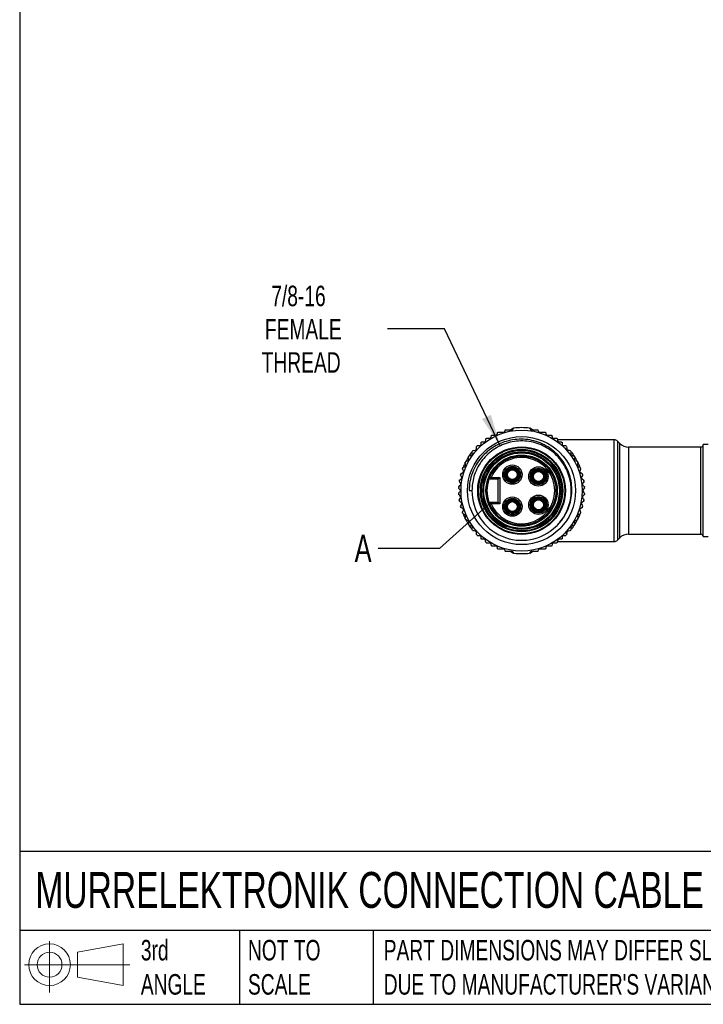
# Model space of a CAD drawing. Header units: millimetres. Extents: x 13 to 546, y 13 to 419.
# Tile 1 of 20: x 13 to 154, y 13 to 216. Entities that reach past the tile are written whole.
import ezdxf

# ---------------------------------------------------------------- set-up
doc = ezdxf.new("R2010")
doc.units = ezdxf.units.MM
doc.header["$LTSCALE"] = 2
doc.linetypes.add('SLD-Solid', pattern=[0])
doc.layers.add('DIMENSIONS', color=140, linetype='SLD-Solid', lineweight=25)
doc.layers.add('TEXT', color=140, linetype='SLD-Solid', lineweight=25)
doc.layers.add('SLD-DEFPOINTS', color=7, linetype='Continuous')
doc.styles.add('SLDTEXTSTYLE0', font='TXT', dxfattribs={"width": 0.7})
doc.dimstyles.new('SLDDIMSTYLE0', dxfattribs={"dimtxt": 4.316016, "dimasz": 6.604, "dimexe": 0, "dimexo": 0.0625, "dimgap": 1.079004, "dimtad": 0, "dimtih": 1, "dimtoh": 1, "dimdec": 1, "dimrnd": 1e-09, "dimzin": 12, "dimdsep": 46, "dimtxsty": 'SLDTEXTSTYLE0', "dimsah": 1, "dimcen": 0, "dimadec": 0, "dimazin": 3, "dimtfac": 1, "dimtdec": 1, "dimtofl": 0, "dimtmove": 0, "dimatfit": 3, "dimfxl": 0, "dimfrac": 2, "dimtolj": 1, "dimtzin": 12, "dimarcsym": 0})
doc.dimstyles.new('SLDDIMSTYLE1', dxfattribs={"dimtxt": 0.18, "dimasz": 6.604, "dimexe": 0, "dimexo": 0.0625, "dimgap": 0, "dimtad": 0, "dimtih": 1, "dimtoh": 1, "dimdec": 0, "dimrnd": 1e-09, "dimzin": 0, "dimdsep": 46, "dimtxsty": 'Standard', "dimblk1": 'NONE', "dimblk2": 'NONE', "dimsah": 1, "dimcen": 0.09, "dimadec": 0, "dimazin": 0, "dimtfac": 6.604, "dimtdec": 0, "dimtofl": 0, "dimtmove": 0, "dimatfit": 3, "dimldrblk": 'NONE', "dimfxl": 0, "dimfrac": 2, "dimtolj": 1, "dimtzin": 0, "dimarcsym": 0})

# ---------------------------------------------------------------- blocks, each defined once
blk = doc.blocks.new('Block11')
at = {"color": 7, "linetype": 'SLD-Solid', "lineweight": 18}
for p, q in [((5.18, 10.62), (5.18, 0)), ((10.96, 8.33), (20.35, 10.06)), ((10.96, 3.19), (10.96, 8.33)), ((20.35, 10.06), (20.35, 1.46)), ((0, 5.76), (21.75, 5.76)), ((10.96, 3.19), (20.35, 1.46))]:
    blk.add_line(p, q, dxfattribs=at)
for radius in [4.3, 2.57]:
    blk.add_circle((5.18, 5.76), radius, dxfattribs=at)
blk = doc.blocks.new('Block12')
at = {"layer": 'SLD-DEFPOINTS'}
blk.add_blockref('Block11', (0, 0), dxfattribs=at)
blk = doc.blocks.new('_D')
at = {"layer": 'DIMENSIONS'}
for p, q in [((100.37, 152.11), (88.61, 152.11)), ((111.87, 127.96), (100.37, 152.11))]:
    blk.add_line(p, q, dxfattribs=at)
blk.add_solid([(111.87, 127.96), (109.95, 134.36), (108.12, 133.49)], dxfattribs=at)
at = {"layer": 'DIMENSIONS', "char_height": 4.233, "attachment_point": 1, "style": 'SLDTEXTSTYLE0'}
for s, insert in [('7/8-16', (64.62, 161)), ('FEMALE', (63.3, 154.14)), ('THREAD', (62.65, 147.28))]:
    blk.add_mtext(s, dxfattribs=dict(at, insert=insert))
blk = doc.blocks.new('_None')

msp = doc.modelspace()

# ---------------------------------------------------------------- linework, layer by layer
for p, q in [((110.24, 130.19), (111.06, 130.19)), ((111.5, 130.78), (112.64, 130.78)), ((113.01, 131.29), (114.4, 131.29)), ((114.61, 131.6), (114.07, 131.29)), ((118.5, 131.29), (117.95, 131.6)), ((118.16, 131.29), (119.56, 131.29)), ((119.92, 130.78), (121.07, 130.78)), ((121.51, 130.19), (122.32, 130.19)), ((107.91, 128.21), (107.91, 128.56)), ((108.11, 128.76), (108.61, 128.76)), ((109.12, 129.52), (109.76, 129.52)), ((122.81, 129.52), (123.44, 129.52)), ((135.37, 129.21), (123.68, 129.21)), ((123.96, 128.76), (124.46, 128.76)), ((124.66, 128.56), (124.66, 128.21)), ((135.37, 118.71), (135.37, 129.21)), ((136.55, 128.44), (136.08, 128.92)), ((136.08, 128.92), (136.08, 118.71)), ((136.55, 108.98), (136.55, 128.44)), ((154.78, 128.21), (153.78, 128.21)), ((153.78, 118.71), (153.78, 128.21)), ((106.09, 126.68), (105.95, 126.6)), ((106.94, 127.17), (106.77, 127.07)), ((107.2, 128.01), (107.71, 128.01)), ((124.86, 128.01), (125.37, 128.01)), ((125.8, 127.07), (125.62, 127.17)), ((126.61, 126.6), (126.47, 126.68)), ((153.28, 127.71), (138.32, 127.71)), ((138.32, 127.71), (138.32, 109.71)), ((153.28, 118.71), (153.28, 127.71)), ((104.28, 123.71), (104.28, 123.55)), ((104.28, 122.75), (104.28, 122.57)), ((128.28, 123.55), (128.28, 123.71)), ((128.28, 122.57), (128.28, 122.75)), ((111.48, 121.11), (109.55, 121.11)), ((109.99, 121.41), (111.78, 121.41)), ((111.78, 121.41), (111.48, 121.11)), ((111.48, 116.31), (111.48, 121.11)), ((111.78, 121.41), (111.78, 116.01)), ((105.44, 118.71), (106.03, 118.71)), ((135.37, 108.21), (135.37, 118.71)), ((136.08, 118.71), (136.08, 108.5)), ((153.28, 109.71), (153.28, 118.71)), ((153.78, 109.21), (153.78, 118.71)), ((109.55, 116.31), (111.48, 116.31)), ((111.78, 116.01), (109.99, 116.01)), ((111.78, 116.01), (111.48, 116.31)), ((104.28, 114.85), (104.28, 114.67)), ((104.28, 113.87), (104.28, 113.71)), ((128.28, 114.67), (128.28, 114.85)), ((128.28, 113.71), (128.28, 113.87)), ((105.95, 110.82), (106.09, 110.74)), ((106.77, 110.35), (106.94, 110.25)), ((125.62, 110.25), (125.8, 110.35)), ((126.47, 110.74), (126.61, 110.82)), ((107.71, 109.41), (107.2, 109.41)), ((107.91, 108.86), (107.91, 109.21)), ((108.61, 108.66), (108.11, 108.66)), ((109.76, 107.9), (109.12, 107.9)), ((123.44, 107.9), (122.81, 107.9)), ((123.68, 108.21), (135.37, 108.21)), ((124.46, 108.66), (123.96, 108.66)), ((124.66, 109.21), (124.66, 108.86)), ((125.37, 109.41), (124.86, 109.41)), ((136.08, 108.5), (136.55, 108.98)), ((138.32, 109.71), (153.28, 109.71)), ((153.78, 109.21), (154.78, 109.21)), ((111.06, 107.22), (110.24, 107.22)), ((112.64, 106.64), (111.5, 106.64)), ((114.4, 106.13), (113.01, 106.13)), ((114.07, 106.13), (114.61, 105.82)), ((117.95, 105.82), (118.5, 106.13)), ((119.56, 106.13), (118.16, 106.13)), ((121.07, 106.64), (119.92, 106.64)), ((122.32, 107.22), (121.51, 107.22))]:
    msp.add_line(p, q)
at = {"flags": 128}
for points in [[(111.26, 130.36), (111.28, 130.5), (111.3, 130.62)], [(112.84, 130.93), (112.88, 131.09), (112.91, 131.21)], [(114.4, 131.29), (114.56, 131.47), (114.67, 131.61)], [(117.89, 131.61), (118.04, 131.43), (118.16, 131.29)], [(119.65, 131.21), (119.7, 131.05), (119.73, 130.93)], [(121.27, 130.62), (121.29, 130.47), (121.31, 130.36)], [(108.81, 128.9), (108.88, 129.17), (108.93, 129.37)], [(109.95, 129.67), (110.01, 129.88), (110.05, 130.05)], [(122.52, 130.05), (122.57, 129.84), (122.62, 129.67)], [(123.64, 129.37), (123.71, 129.11), (123.76, 128.9)], [(105.54, 125.93), (105.78, 125.99), (105.98, 126.04)], [(106.13, 126.25), (106.11, 126.5), (106.09, 126.7)], [(106.35, 127.02), (106.6, 127.05), (106.8, 127.08)], [(106.97, 127.27), (106.98, 127.52), (106.98, 127.72)], [(125.58, 127.72), (125.59, 127.47), (125.6, 127.27)], [(125.77, 127.08), (126.02, 127.04), (126.21, 127.02)], [(126.47, 126.7), (126.46, 126.45), (126.44, 126.25)], [(126.59, 126.04), (126.84, 125.98), (127.03, 125.93)], [(104.78, 123.97), (104.71, 124.21), (104.66, 124.4)], [(104.84, 124.77), (105.08, 124.86), (105.27, 124.92)], [(105.4, 125.15), (105.35, 125.39), (105.31, 125.59)], [(127.25, 125.59), (127.21, 125.34), (127.17, 125.15)], [(127.3, 124.92), (127.54, 124.84), (127.72, 124.77)], [(127.91, 124.4), (127.84, 124.16), (127.79, 123.97)], [(103.83, 122.26), (104.05, 122.39), (104.22, 122.49)], [(104.3, 122.74), (104.2, 122.97), (104.12, 123.16)], [(104.27, 123.54), (104.5, 123.65), (104.68, 123.74)], [(127.89, 123.74), (128.12, 123.63), (128.29, 123.54)], [(128.44, 123.16), (128.35, 122.92), (128.27, 122.74)], [(128.35, 122.49), (128.57, 122.36), (128.73, 122.26)], [(103.37, 119.59), (103.55, 119.77), (103.69, 119.9)], [(103.72, 120.16), (103.58, 120.37), (103.47, 120.53)], [(103.53, 120.94), (103.73, 121.09), (103.89, 121.21)], [(103.94, 121.47), (103.82, 121.69), (103.73, 121.86)], [(128.84, 121.86), (128.72, 121.64), (128.63, 121.47)], [(128.68, 121.21), (128.88, 121.06), (129.04, 120.94)], [(129.1, 120.53), (128.96, 120.32), (128.85, 120.16)], [(128.88, 119.9), (129.06, 119.73), (129.2, 119.59)], [(103.64, 118.84), (103.47, 119.03), (103.35, 119.18)], [(103.35, 118.24), (103.51, 118.43), (103.64, 118.58)], [(129.22, 119.18), (129.06, 118.99), (128.93, 118.84)], [(128.93, 118.58), (129.09, 118.39), (129.22, 118.24)], [(103.69, 117.52), (103.51, 117.69), (103.37, 117.83)], [(103.47, 116.89), (103.61, 117.1), (103.72, 117.26)], [(103.89, 116.21), (103.69, 116.36), (103.53, 116.48)], [(103.73, 115.56), (103.85, 115.78), (103.94, 115.95)], [(128.63, 115.95), (128.75, 115.73), (128.84, 115.56)], [(129.04, 116.48), (128.84, 116.33), (128.68, 116.21)], [(128.85, 117.26), (128.99, 117.05), (129.1, 116.89)], [(129.2, 117.83), (129.02, 117.65), (128.88, 117.52)], [(104.22, 114.92), (104, 115.06), (103.83, 115.16)], [(104.12, 114.26), (104.22, 114.5), (104.3, 114.68)], [(104.68, 113.68), (104.45, 113.79), (104.27, 113.88)], [(128.29, 113.88), (128.07, 113.77), (127.89, 113.68)], [(128.27, 114.68), (128.37, 114.45), (128.44, 114.26)], [(128.73, 115.16), (128.52, 115.03), (128.35, 114.92)], [(104.66, 113.02), (104.73, 113.26), (104.78, 113.45)], [(105.27, 112.5), (105.03, 112.58), (104.84, 112.65)], [(105.31, 111.83), (105.36, 112.08), (105.4, 112.27)], [(127.17, 112.27), (127.22, 112.03), (127.25, 111.83)], [(127.72, 112.65), (127.49, 112.56), (127.3, 112.5)], [(127.79, 113.45), (127.86, 113.21), (127.91, 113.02)], [(105.98, 111.38), (105.73, 111.44), (105.54, 111.49)], [(106.09, 110.72), (106.11, 110.97), (106.13, 111.17)], [(106.8, 110.34), (106.55, 110.38), (106.35, 110.4)], [(106.98, 109.7), (106.98, 109.95), (106.97, 110.15)], [(125.6, 110.15), (125.59, 109.9), (125.58, 109.7)], [(126.21, 110.4), (125.97, 110.37), (125.77, 110.34)], [(126.44, 111.17), (126.46, 110.92), (126.47, 110.72)], [(127.03, 111.49), (126.78, 111.43), (126.59, 111.38)], [(108.93, 108.05), (108.86, 108.31), (108.81, 108.52)], [(110.05, 107.37), (109.99, 107.58), (109.95, 107.75)], [(122.62, 107.75), (122.56, 107.54), (122.52, 107.37)], [(123.76, 108.52), (123.69, 108.25), (123.64, 108.05)], [(111.3, 106.8), (111.28, 106.95), (111.26, 107.06)], [(112.91, 106.21), (112.87, 106.36), (112.84, 106.49)], [(114.67, 105.81), (114.52, 105.99), (114.4, 106.13)], [(118.16, 106.13), (118.01, 105.95), (117.89, 105.81)], [(119.73, 106.49), (119.69, 106.33), (119.65, 106.21)], [(121.31, 107.06), (121.29, 106.92), (121.27, 106.8)]]:
    msp.add_lwpolyline(points, dxfattribs=at)
for centre, radius in [((116.28, 118.71), 12.5), ((116.28, 118.71), 11.15), ((116.28, 118.71), 9.05), ((116.28, 118.71), 8.9), ((116.28, 118.71), 8.5), ((116.28, 118.71), 8.3), ((116.28, 118.71), 8), ((116.28, 118.71), 7.8), ((116.28, 118.71), 7.35), ((114.38, 122.01), 2), ((114.38, 122.01), 1.7), ((114.38, 122.01), 1.5), ((114.38, 122.01), 1.3), ((114.38, 122.01), 1.25), ((114.38, 122.01), 1.05), ((114.38, 122.01), 1.02), ((119.76, 121.63), 2), ((119.76, 121.63), 1.7), ((119.76, 121.63), 1.5), ((119.76, 121.63), 1.3), ((119.76, 121.63), 1.25), ((119.76, 121.63), 1.05), ((119.76, 121.63), 1.03), ((114.38, 115.41), 2), ((114.38, 115.41), 1.7), ((114.38, 115.41), 1.5), ((114.38, 115.41), 1.3), ((114.38, 115.41), 1.25), ((114.38, 115.41), 1.05), ((114.38, 115.41), 1.03), ((119.76, 115.79), 2), ((119.76, 115.79), 1.7), ((119.76, 115.79), 1.5), ((119.76, 115.79), 1.3), ((119.76, 115.79), 1.25), ((119.76, 115.79), 1.05), ((119.76, 115.79), 1.03)]:
    msp.add_circle(centre, radius)
for centre, radius, start, end in [((116.28, 118.71), 13, 82.8888, 97.1112), ((135.37, 128.21), 1, 45.0001, 89.9997), ((138.32, 130.21), 2.5, 225, 269.9999), ((153.28, 128.21), 0.5, 269.9999, 360), ((116.29, 118.71), 13, 142.6202, 146.6864), ((116.08, 118.88), 12.73, 140.6795, 141.3191), ((116.36, 118.64), 13.1, 134.3291, 135.3094), ((116.26, 118.69), 13.03, 44.6879, 45.6736), ((116.27, 118.7), 13.02, 38.6868, 39.3124), ((116.29, 118.71), 13, 33.3128, 37.3806), ((116.28, 118.71), 13, 153.3136, 157.3802), ((116.38, 118.66), 13.11, 152.69, 153.3115), ((116.29, 118.71), 13, 147.3139, 152.6861), ((116.24, 118.74), 12.95, 146.6853, 147.3142), ((116.28, 118.71), 7.15, 199.6129, 160.3871), ((116.28, 118.71), 6.85, 203.2136, 156.7864), ((116.32, 118.74), 12.95, 32.6858, 33.3147), ((116.28, 118.71), 13, 27.3133, 32.6868), ((116.19, 118.66), 13.11, 26.6885, 27.31), ((116.29, 118.71), 13, 22.6196, 26.687), ((116.38, 118.69), 13.1, 164.69, 165.312), ((116.44, 118.65), 13.17, 158.6899, 159.3086), ((116.35, 118.73), 12.93, 20.6858, 21.3157), ((116.19, 118.69), 13.1, 14.688, 15.31), ((116.41, 118.69), 13.13, 170.6893, 171.3096), ((116.28, 118.71), 7.15, 160.3873, 199.6127), ((116.16, 118.69), 13.13, 8.6904, 9.3107), ((116.06, 118.72), 12.78, 176.68, 177.3175), ((116.06, 118.7), 12.78, 182.6825, 183.32), ((116.28, 118.71), 10.25, 180, 313.7573), ((116.14, 118.7), 13.15, 2.69, 3.3095), ((116.14, 118.72), 13.15, 356.6905, 357.31), ((116.41, 118.73), 13.13, 188.6904, 189.3107), ((116.16, 118.73), 13.13, 350.6893, 351.3096), ((116.38, 118.73), 13.1, 194.688, 195.31), ((116.44, 118.77), 13.17, 200.6914, 201.3101), ((116.35, 118.69), 12.93, 338.6843, 339.3142), ((116.19, 118.73), 13.1, 344.69, 345.312), ((116.28, 118.71), 13, 202.6198, 206.6864), ((116.38, 118.76), 13.11, 206.6885, 207.31), ((116.29, 118.71), 13, 207.3139, 212.6861), ((116.28, 118.71), 13, 327.3132, 332.6867), ((116.19, 118.76), 13.11, 332.69, 333.3115), ((116.29, 118.71), 13, 333.313, 337.3804), ((116.24, 118.68), 12.95, 212.6858, 213.3147), ((116.29, 118.71), 13, 213.3136, 217.3798), ((116.08, 118.54), 12.73, 218.6809, 219.3205), ((116.27, 118.72), 13.02, 320.6876, 321.3132), ((116.29, 118.71), 13, 322.6194, 326.6872), ((116.32, 118.68), 12.95, 326.6853, 327.3142), ((116.36, 118.78), 13.1, 224.6906, 225.6709), ((116.26, 118.73), 13.03, 314.3264, 315.3121), ((135.37, 109.21), 1, 270.0003, 314.9999), ((138.32, 107.21), 2.5, 90.0001, 135), ((153.28, 109.21), 0.5, 0, 90.0001), ((116.28, 118.71), 13, 262.8888, 277.1112)]:
    msp.add_arc(centre, radius, start, end)
for points, knots in [([(110.05, 130.05), (110.06, 130.07), (110.07, 130.1), (110.11, 130.15), (110.15, 130.18), (110.2, 130.19), (110.23, 130.19), (110.24, 130.19)], [0, 0, 0, 0, 0.231859, 0.43423, 0.649882, 0.8359, 1, 1, 1, 1]), ([(111.06, 130.19), (111.08, 130.2), (111.11, 130.2), (111.15, 130.22), (111.19, 130.24), (111.23, 130.28), (111.25, 130.32), (111.25, 130.35), (111.26, 130.36)], [0, 0, 0, 0, 0.173676, 0.355503, 0.523479, 0.688758, 0.922008, 1, 1, 1, 1]), ([(111.3, 130.62), (111.31, 130.64), (111.32, 130.69), (111.37, 130.74), (111.41, 130.77), (111.46, 130.78), (111.49, 130.78), (111.5, 130.78)], [0, 0, 0, 0, 0.297758, 0.490279, 0.698781, 0.880274, 1, 1, 1, 1]), ([(112.64, 130.78), (112.66, 130.78), (112.69, 130.78), (112.74, 130.8), (112.78, 130.83), (112.82, 130.87), (112.83, 130.91), (112.84, 130.93)], [0, 0, 0, 0, 0.184523, 0.371472, 0.546111, 0.774785, 1, 1, 1, 1]), ([(112.91, 131.21), (112.92, 131.23), (112.93, 131.25), (112.95, 131.27), (112.97, 131.28), (112.99, 131.29), (113.01, 131.29), (113.01, 131.29)], [0, 0, 0, 0, 0.312182, 0.521464, 0.713296, 0.911221, 1, 1, 1, 1]), ([(119.56, 131.29), (119.57, 131.29), (119.58, 131.29), (119.61, 131.27), (119.64, 131.25), (119.65, 131.23), (119.65, 131.21)], [0, 0, 0, 0, 0.205544, 0.410642, 0.603715, 1, 1, 1, 1]), ([(119.73, 130.93), (119.74, 130.9), (119.76, 130.86), (119.81, 130.82), (119.85, 130.79), (119.9, 130.78), (119.92, 130.78), (119.92, 130.78)], [0, 0, 0, 0, 0.314014, 0.518764, 0.741874, 0.93487, 1, 1, 1, 1]), ([(121.07, 130.78), (121.09, 130.78), (121.12, 130.78), (121.16, 130.76), (121.2, 130.73), (121.24, 130.69), (121.26, 130.65), (121.27, 130.62), (121.27, 130.62)], [0, 0, 0, 0, 0.17527, 0.356723, 0.525398, 0.694625, 0.934397, 1, 1, 1, 1]), ([(121.31, 130.36), (121.32, 130.34), (121.33, 130.3), (121.37, 130.25), (121.41, 130.22), (121.45, 130.2), (121.49, 130.2), (121.51, 130.19), (121.51, 130.19)], [0, 0, 0, 0, 0.248935, 0.445173, 0.622243, 0.804556, 0.969333, 1, 1, 1, 1]), ([(122.32, 130.19), (122.34, 130.19), (122.38, 130.19), (122.42, 130.17), (122.46, 130.14), (122.5, 130.1), (122.51, 130.07), (122.52, 130.05)], [0, 0, 0, 0, 0.19102, 0.393448, 0.579604, 0.757297, 1, 1, 1, 1]), ([(123.37, 111.31), (123.67, 111.6), (124.26, 112.19), (125.1, 113.34), (125.85, 114.73), (126.41, 116.38), (126.68, 118.11), (126.66, 119.86), (126.34, 121.58), (125.75, 123.23), (124.88, 124.76), (123.77, 126.13), (122.44, 127.29), (120.93, 128.23), (119.28, 128.89), (117.54, 129.28), (115.76, 129.36), (113.98, 129.15), (112.26, 128.64), (110.64, 127.85), (109.18, 126.8), (107.9, 125.52), (106.87, 124.03), (106.08, 122.37), (105.56, 120.58), (105.48, 119.33), (105.44, 118.71)], [0, 0, 0, 0, 0.030103, 0.060206, 0.101933, 0.143661, 0.185414, 0.227168, 0.269121, 0.311074, 0.35323, 0.395387, 0.437756, 0.480126, 0.522699, 0.565273, 0.608046, 0.65082, 0.693802, 0.736785, 0.779979, 0.823173, 0.866565, 0.909957, 0.954978, 1, 1, 1, 1]), ([(123.74, 111.73), (123.9, 111.89), (124.47, 112.45), (125.22, 113.61), (125.96, 115.18), (126.41, 116.86), (126.58, 118.58), (126.46, 120.31), (126.04, 122), (125.35, 123.59), (124.4, 125.04), (123.22, 126.32), (121.85, 127.37), (120.31, 128.19), (118.66, 128.73), (116.95, 128.99), (115.21, 128.95), (113.51, 128.63), (111.88, 128.02), (110.38, 127.15), (109.05, 126.04), (107.92, 124.72), (107.03, 123.23), (106.44, 121.69), (106.1, 120.17), (106.06, 119.2), (106.03, 118.71)], [0, 0, 0, 0, 0.016683, 0.060015, 0.103347, 0.146678, 0.19001, 0.233342, 0.276674, 0.320005, 0.363337, 0.406669, 0.450001, 0.493332, 0.536664, 0.579996, 0.623328, 0.666659, 0.709991, 0.753323, 0.796655, 0.839986, 0.883318, 0.92665, 0.963325, 1, 1, 1, 1]), ([(107.71, 128.01), (107.72, 128.01), (107.76, 128.01), (107.81, 128.04), (107.85, 128.07), (107.88, 128.11), (107.9, 128.16), (107.9, 128.19), (107.91, 128.21)], [0, 0, 0, 0, 0.181323, 0.344496, 0.516471, 0.666123, 0.813096, 1, 1, 1, 1]), ([(107.91, 128.56), (107.91, 128.58), (107.91, 128.62), (107.94, 128.67), (107.97, 128.71), (108.02, 128.74), (108.06, 128.75), (108.09, 128.76), (108.11, 128.76)], [0, 0, 0, 0, 0.202639, 0.374084, 0.558521, 0.716386, 0.864213, 1, 1, 1, 1]), ([(108.61, 128.76), (108.63, 128.76), (108.67, 128.76), (108.72, 128.78), (108.76, 128.82), (108.79, 128.86), (108.8, 128.89), (108.81, 128.9)], [0, 0, 0, 0, 0.203685, 0.426748, 0.624115, 0.799074, 1, 1, 1, 1]), ([(108.93, 129.37), (108.94, 129.39), (108.95, 129.42), (108.98, 129.47), (109.03, 129.5), (109.07, 129.51), (109.1, 129.52), (109.12, 129.52), (109.12, 129.52)], [0, 0, 0, 0, 0.2147685, 0.4114789, 0.6173845, 0.7987039, 0.9782812, 1, 1, 1, 1]), ([(109.76, 129.52), (109.77, 129.52), (109.81, 129.52), (109.86, 129.54), (109.9, 129.57), (109.93, 129.61), (109.94, 129.65), (109.95, 129.67)], [0, 0, 0, 0, 0.191986, 0.397959, 0.585385, 0.759873, 1, 1, 1, 1]), ([(122.62, 129.67), (122.63, 129.65), (122.64, 129.61), (122.67, 129.57), (122.72, 129.54), (122.76, 129.52), (122.8, 129.52), (122.81, 129.52)], [0, 0, 0, 0, 0.224473, 0.422466, 0.632603, 0.813986, 1, 1, 1, 1]), ([(123.44, 129.52), (123.46, 129.52), (123.5, 129.52), (123.55, 129.49), (123.59, 129.46), (123.62, 129.42), (123.63, 129.39), (123.64, 129.37)], [0, 0, 0, 0, 0.199301, 0.414753, 0.609167, 0.78656, 1, 1, 1, 1]), ([(123.76, 128.9), (123.77, 128.89), (123.78, 128.85), (123.82, 128.81), (123.86, 128.78), (123.91, 128.76), (123.94, 128.76), (123.96, 128.76)], [0, 0, 0, 0, 0.206954, 0.434567, 0.634325, 0.809558, 1, 1, 1, 1]), ([(124.46, 128.76), (124.48, 128.75), (124.52, 128.75), (124.57, 128.73), (124.61, 128.7), (124.64, 128.66), (124.66, 128.61), (124.66, 128.58), (124.66, 128.56)], [0, 0, 0, 0, 0.176296, 0.339253, 0.509138, 0.659594, 0.809725, 1, 1, 1, 1]), ([(124.66, 128.21), (124.66, 128.19), (124.67, 128.15), (124.69, 128.1), (124.73, 128.06), (124.77, 128.03), (124.81, 128.01), (124.85, 128.01), (124.86, 128.01)], [0, 0, 0, 0, 0.196965, 0.364857, 0.544945, 0.698847, 0.844543, 1, 1, 1, 1]), ([(105.98, 126.04), (105.99, 126.04), (106.03, 126.06), (106.07, 126.09), (106.1, 126.13), (106.12, 126.17), (106.13, 126.21), (106.13, 126.24), (106.13, 126.25)], [0, 0, 0, 0, 0.197299, 0.377294, 0.56599, 0.731332, 0.895373, 1, 1, 1, 1]), ([(106.09, 126.7), (106.09, 126.71), (106.09, 126.75), (106.11, 126.8), (106.13, 126.82), (106.14, 126.84)], [0, 0, 0, 0, 0.383653, 0.729186, 1, 1, 1, 1]), ([(106.23, 126.95), (106.24, 126.96), (106.26, 126.98), (106.31, 127.01), (106.34, 127.01), (106.35, 127.02)], [0, 0, 0, 0, 0.352988, 0.684731, 1, 1, 1, 1]), ([(106.8, 127.08), (106.82, 127.08), (106.85, 127.09), (106.9, 127.12), (106.93, 127.15), (106.96, 127.19), (106.97, 127.23), (106.97, 127.26), (106.97, 127.27)], [0, 0, 0, 0, 0.197318, 0.377304, 0.565996, 0.731332, 0.895372, 1, 1, 1, 1]), ([(106.98, 127.72), (106.99, 127.74), (106.99, 127.77), (107.01, 127.82), (107.03, 127.84), (107.04, 127.85)], [0, 0, 0, 0, 0.383655, 0.729183, 1, 1, 1, 1]), ([(125.53, 127.85), (125.54, 127.84), (125.56, 127.81), (125.58, 127.76), (125.58, 127.73), (125.58, 127.72)], [0, 0, 0, 0, 0.352986, 0.684742, 1, 1, 1, 1]), ([(125.6, 127.27), (125.6, 127.25), (125.6, 127.22), (125.63, 127.17), (125.66, 127.13), (125.7, 127.1), (125.74, 127.08), (125.76, 127.08), (125.77, 127.08)], [0, 0, 0, 0, 0.197309, 0.377304, 0.56599, 0.73133, 0.895366, 1, 1, 1, 1]), ([(126.21, 127.02), (126.23, 127.01), (126.27, 127.01), (126.31, 126.98), (126.33, 126.96), (126.34, 126.95)], [0, 0, 0, 0, 0.383637, 0.729173, 1, 1, 1, 1]), ([(126.43, 126.84), (126.44, 126.82), (126.46, 126.79), (126.48, 126.74), (126.47, 126.71), (126.47, 126.7)], [0, 0, 0, 0, 0.352987, 0.684741, 1, 1, 1, 1]), ([(126.44, 126.25), (126.44, 126.23), (126.44, 126.19), (126.46, 126.14), (126.49, 126.1), (126.52, 126.07), (126.56, 126.05), (126.58, 126.04), (126.59, 126.04)], [0, 0, 0, 0, 0.197311, 0.377306, 0.565992, 0.731331, 0.895376, 1, 1, 1, 1]), ([(104.66, 124.4), (104.65, 124.42), (104.64, 124.46), (104.65, 124.51), (104.66, 124.54), (104.67, 124.55)], [0, 0, 0, 0, 0.383653, 0.729183, 1, 1, 1, 1]), ([(104.68, 123.74), (104.69, 123.74), (104.72, 123.76), (104.76, 123.8), (104.78, 123.85), (104.79, 123.9), (104.79, 123.94), (104.78, 123.96), (104.78, 123.97)], [0, 0, 0, 0, 0.197303, 0.377296, 0.56599, 0.73133, 0.895375, 1, 1, 1, 1]), ([(104.73, 124.67), (104.74, 124.69), (104.76, 124.72), (104.8, 124.75), (104.83, 124.77), (104.84, 124.77)], [0, 0, 0, 0, 0.353012, 0.684743, 1, 1, 1, 1]), ([(105.27, 124.92), (105.28, 124.93), (105.32, 124.94), (105.35, 124.98), (105.38, 125.02), (105.4, 125.07), (105.4, 125.11), (105.4, 125.14), (105.4, 125.15)], [0, 0, 0, 0, 0.197327, 0.377321, 0.565992, 0.731333, 0.895373, 1, 1, 1, 1]), ([(105.31, 125.59), (105.31, 125.61), (105.31, 125.64), (105.32, 125.69), (105.34, 125.72), (105.34, 125.73)], [0, 0, 0, 0, 0.383657, 0.729193, 1, 1, 1, 1]), ([(105.42, 125.85), (105.43, 125.86), (105.45, 125.89), (105.49, 125.92), (105.53, 125.93), (105.54, 125.93)], [0, 0, 0, 0, 0.352999, 0.684723, 1, 1, 1, 1]), ([(127.03, 125.93), (127.05, 125.93), (127.08, 125.92), (127.12, 125.89), (127.14, 125.86), (127.15, 125.85)], [0, 0, 0, 0, 0.383647, 0.729183, 1, 1, 1, 1]), ([(127.17, 125.15), (127.17, 125.13), (127.17, 125.09), (127.18, 125.04), (127.2, 124.99), (127.24, 124.96), (127.27, 124.93), (127.29, 124.92), (127.3, 124.92)], [0, 0, 0, 0, 0.197311, 0.377304, 0.565988, 0.731324, 0.895367, 1, 1, 1, 1]), ([(127.23, 125.73), (127.23, 125.71), (127.25, 125.68), (127.26, 125.63), (127.26, 125.6), (127.25, 125.59)], [0, 0, 0, 0, 0.352991, 0.684741, 1, 1, 1, 1]), ([(127.72, 124.77), (127.74, 124.76), (127.77, 124.75), (127.81, 124.71), (127.83, 124.69), (127.83, 124.67)], [0, 0, 0, 0, 0.38364, 0.729176, 1, 1, 1, 1]), ([(127.79, 123.97), (127.78, 123.95), (127.77, 123.92), (127.78, 123.87), (127.8, 123.82), (127.83, 123.78), (127.86, 123.75), (127.88, 123.74), (127.89, 123.74)], [0, 0, 0, 0, 0.197312, 0.37731, 0.565993, 0.731334, 0.895378, 1, 1, 1, 1]), ([(127.9, 124.55), (127.91, 124.53), (127.92, 124.5), (127.92, 124.45), (127.92, 124.42), (127.91, 124.4)], [0, 0, 0, 0, 0.3529925, 0.6847414, 1, 1, 1, 1]), ([(103.73, 121.86), (103.72, 121.88), (103.7, 121.91), (103.7, 121.96), (103.71, 121.99), (103.71, 122.01)], [0, 0, 0, 0, 0.383647, 0.729182, 1, 1, 1, 1]), ([(103.75, 122.14), (103.75, 122.16), (103.76, 122.19), (103.79, 122.23), (103.82, 122.25), (103.83, 122.26)], [0, 0, 0, 0, 0.352987, 0.684747, 1, 1, 1, 1]), ([(104.12, 123.16), (104.12, 123.17), (104.11, 123.21), (104.11, 123.26), (104.12, 123.29), (104.12, 123.3)], [0, 0, 0, 0, 0.383651, 0.729184, 1, 1, 1, 1]), ([(104.17, 123.43), (104.18, 123.45), (104.2, 123.48), (104.23, 123.52), (104.26, 123.53), (104.27, 123.54)], [0, 0, 0, 0, 0.352994, 0.684737, 1, 1, 1, 1]), ([(104.22, 122.49), (104.23, 122.51), (104.26, 122.53), (104.29, 122.57), (104.31, 122.62), (104.31, 122.67), (104.31, 122.71), (104.3, 122.73), (104.3, 122.74)], [0, 0, 0, 0, 0.197317, 0.377304, 0.565989, 0.731329, 0.895369, 1, 1, 1, 1]), ([(128.27, 122.74), (128.27, 122.72), (128.26, 122.69), (128.26, 122.64), (128.27, 122.59), (128.3, 122.54), (128.32, 122.51), (128.34, 122.5), (128.35, 122.49)], [0, 0, 0, 0, 0.197312, 0.377309, 0.565991, 0.731332, 0.895374, 1, 1, 1, 1]), ([(128.29, 123.54), (128.31, 123.53), (128.34, 123.51), (128.38, 123.48), (128.39, 123.45), (128.39, 123.43)], [0, 0, 0, 0, 0.383653, 0.729184, 1, 1, 1, 1]), ([(128.45, 123.3), (128.45, 123.29), (128.46, 123.25), (128.46, 123.2), (128.45, 123.17), (128.44, 123.16)], [0, 0, 0, 0, 0.352995, 0.684746, 1, 1, 1, 1]), ([(128.73, 122.26), (128.75, 122.25), (128.78, 122.23), (128.81, 122.19), (128.82, 122.16), (128.82, 122.14)], [0, 0, 0, 0, 0.38364, 0.72918, 1, 1, 1, 1]), ([(128.86, 122.01), (128.86, 121.99), (128.87, 121.95), (128.86, 121.9), (128.85, 121.87), (128.84, 121.86)], [0, 0, 0, 0, 0.352995, 0.684744, 1, 1, 1, 1]), ([(103.47, 120.53), (103.46, 120.55), (103.44, 120.58), (103.43, 120.63), (103.43, 120.66), (103.43, 120.67)], [0, 0, 0, 0, 0.383661, 0.729187, 1, 1, 1, 1]), ([(103.46, 120.81), (103.46, 120.83), (103.47, 120.86), (103.49, 120.91), (103.52, 120.93), (103.53, 120.94)], [0, 0, 0, 0, 0.352989, 0.684733, 1, 1, 1, 1]), ([(103.69, 119.9), (103.7, 119.92), (103.73, 119.94), (103.75, 119.99), (103.76, 120.04), (103.75, 120.09), (103.74, 120.13), (103.72, 120.15), (103.72, 120.16)], [0, 0, 0, 0, 0.197303, 0.377307, 0.56599, 0.731334, 0.895379, 1, 1, 1, 1]), ([(103.89, 121.21), (103.9, 121.22), (103.93, 121.25), (103.95, 121.3), (103.96, 121.35), (103.96, 121.39), (103.95, 121.43), (103.94, 121.46), (103.94, 121.47)], [0, 0, 0, 0, 0.197315, 0.377315, 0.565994, 0.731335, 0.895377, 1, 1, 1, 1]), ([(109.55, 121.11), (109.63, 121.17), (109.78, 121.27), (109.92, 121.37), (109.99, 121.41)], [0, 0, 0, 0, 0.558638, 1, 1, 1, 1]), ([(128.63, 121.47), (128.62, 121.45), (128.61, 121.42), (128.6, 121.36), (128.61, 121.31), (128.63, 121.27), (128.66, 121.24), (128.67, 121.22), (128.68, 121.21)], [0, 0, 0, 0, 0.197311, 0.377307, 0.565988, 0.731325, 0.895369, 1, 1, 1, 1]), ([(128.85, 120.16), (128.84, 120.14), (128.82, 120.11), (128.81, 120.06), (128.82, 120.01), (128.83, 119.96), (128.85, 119.93), (128.87, 119.91), (128.88, 119.9)], [0, 0, 0, 0, 0.19731, 0.377308, 0.56599, 0.731332, 0.895375, 1, 1, 1, 1]), ([(129.04, 120.94), (129.05, 120.93), (129.08, 120.9), (129.1, 120.86), (129.11, 120.83), (129.11, 120.81)], [0, 0, 0, 0, 0.383649, 0.729184, 1, 1, 1, 1]), ([(129.13, 120.67), (129.14, 120.66), (129.14, 120.62), (129.13, 120.57), (129.11, 120.54), (129.1, 120.53)], [0, 0, 0, 0, 0.352994, 0.684745, 1, 1, 1, 1]), ([(103.35, 119.18), (103.33, 119.2), (103.31, 119.23), (103.3, 119.27), (103.3, 119.31), (103.3, 119.32)], [0, 0, 0, 0, 0.383668, 0.729187, 1, 1, 1, 1]), ([(103.3, 118.1), (103.3, 118.12), (103.3, 118.15), (103.32, 118.2), (103.34, 118.23), (103.35, 118.24)], [0, 0, 0, 0, 0.352987, 0.684742, 1, 1, 1, 1]), ([(103.31, 119.46), (103.31, 119.48), (103.31, 119.51), (103.34, 119.56), (103.36, 119.58), (103.37, 119.59)], [0, 0, 0, 0, 0.352999, 0.684752, 1, 1, 1, 1]), ([(103.37, 117.83), (103.35, 117.84), (103.33, 117.87), (103.31, 117.91), (103.31, 117.94), (103.31, 117.96)], [0, 0, 0, 0, 0.383657, 0.72919, 1, 1, 1, 1]), ([(103.64, 118.58), (103.65, 118.6), (103.67, 118.62), (103.68, 118.68), (103.69, 118.73), (103.68, 118.77), (103.66, 118.81), (103.64, 118.83), (103.64, 118.84)], [0, 0, 0, 0, 0.197304, 0.377302, 0.565985, 0.73133, 0.895371, 1, 1, 1, 1]), ([(128.93, 118.84), (128.92, 118.82), (128.9, 118.8), (128.88, 118.74), (128.88, 118.69), (128.89, 118.65), (128.91, 118.61), (128.93, 118.59), (128.93, 118.58)], [0, 0, 0, 0, 0.19731, 0.377307, 0.565988, 0.731332, 0.895371, 1, 1, 1, 1]), ([(129.2, 119.59), (129.21, 119.58), (129.24, 119.55), (129.26, 119.51), (129.26, 119.47), (129.26, 119.46)], [0, 0, 0, 0, 0.383654, 0.729185, 1, 1, 1, 1]), ([(129.26, 117.96), (129.26, 117.94), (129.26, 117.91), (129.23, 117.86), (129.21, 117.84), (129.2, 117.83)], [0, 0, 0, 0, 0.352996, 0.684742, 1, 1, 1, 1]), ([(129.27, 119.32), (129.27, 119.3), (129.27, 119.27), (129.25, 119.22), (129.23, 119.19), (129.22, 119.18)], [0, 0, 0, 0, 0.352991, 0.68474, 1, 1, 1, 1]), ([(129.22, 118.24), (129.23, 118.22), (129.25, 118.19), (129.27, 118.14), (129.27, 118.11), (129.27, 118.1)], [0, 0, 0, 0, 0.383657, 0.729185, 1, 1, 1, 1]), ([(103.43, 116.75), (103.43, 116.76), (103.43, 116.8), (103.44, 116.85), (103.46, 116.88), (103.47, 116.89)], [0, 0, 0, 0, 0.35299, 0.684737, 1, 1, 1, 1]), ([(103.53, 116.48), (103.52, 116.49), (103.49, 116.52), (103.47, 116.56), (103.46, 116.59), (103.46, 116.61)], [0, 0, 0, 0, 0.383647, 0.729192, 1, 1, 1, 1]), ([(103.72, 117.26), (103.73, 117.27), (103.75, 117.31), (103.76, 117.36), (103.75, 117.41), (103.74, 117.46), (103.72, 117.49), (103.7, 117.51), (103.69, 117.52)], [0, 0, 0, 0, 0.197306, 0.377308, 0.565993, 0.731332, 0.895383, 1, 1, 1, 1]), ([(103.94, 115.95), (103.95, 115.97), (103.96, 116), (103.97, 116.06), (103.96, 116.11), (103.94, 116.15), (103.91, 116.18), (103.89, 116.2), (103.89, 116.21)], [0, 0, 0, 0, 0.197307, 0.377303, 0.565985, 0.731323, 0.895359, 1, 1, 1, 1]), ([(109.99, 116.01), (109.91, 116.06), (109.76, 116.16), (109.61, 116.27), (109.55, 116.31)], [0, 0, 0, 0, 0.561358, 1, 1, 1, 1]), ([(128.68, 116.21), (128.67, 116.19), (128.64, 116.17), (128.62, 116.12), (128.6, 116.07), (128.6, 116.02), (128.61, 115.98), (128.62, 115.96), (128.63, 115.95)], [0, 0, 0, 0, 0.197316, 0.37731, 0.565993, 0.731335, 0.895376, 1, 1, 1, 1]), ([(128.88, 117.52), (128.86, 117.5), (128.84, 117.48), (128.82, 117.43), (128.81, 117.38), (128.82, 117.33), (128.83, 117.29), (128.84, 117.27), (128.85, 117.26)], [0, 0, 0, 0, 0.19731, 0.377307, 0.565988, 0.73133, 0.895373, 1, 1, 1, 1]), ([(129.11, 116.61), (129.11, 116.59), (129.1, 116.56), (129.07, 116.51), (129.05, 116.49), (129.04, 116.48)], [0, 0, 0, 0, 0.352991, 0.684749, 1, 1, 1, 1]), ([(129.1, 116.89), (129.11, 116.87), (129.13, 116.84), (129.14, 116.79), (129.14, 116.76), (129.13, 116.75)], [0, 0, 0, 0, 0.383651, 0.729185, 1, 1, 1, 1]), ([(103.71, 115.41), (103.71, 115.43), (103.7, 115.47), (103.71, 115.52), (103.72, 115.55), (103.73, 115.56)], [0, 0, 0, 0, 0.352995, 0.684744, 1, 1, 1, 1]), ([(103.83, 115.16), (103.82, 115.17), (103.79, 115.19), (103.76, 115.23), (103.75, 115.26), (103.75, 115.28)], [0, 0, 0, 0, 0.383638, 0.72919, 1, 1, 1, 1]), ([(104.12, 114.12), (104.12, 114.13), (104.11, 114.17), (104.11, 114.22), (104.12, 114.25), (104.12, 114.26)], [0, 0, 0, 0, 0.352997, 0.684751, 1, 1, 1, 1]), ([(104.27, 113.88), (104.26, 113.89), (104.22, 113.91), (104.19, 113.94), (104.18, 113.97), (104.17, 113.98)], [0, 0, 0, 0, 0.383636, 0.72917, 1, 1, 1, 1]), ([(104.3, 114.68), (104.3, 114.7), (104.31, 114.73), (104.31, 114.78), (104.3, 114.83), (104.27, 114.87), (104.24, 114.91), (104.22, 114.92), (104.22, 114.92)], [0, 0, 0, 0, 0.197313, 0.377308, 0.565985, 0.731324, 0.895365, 1, 1, 1, 1]), ([(128.35, 114.92), (128.34, 114.91), (128.31, 114.89), (128.28, 114.85), (128.26, 114.8), (128.26, 114.75), (128.26, 114.71), (128.27, 114.69), (128.27, 114.68)], [0, 0, 0, 0, 0.197308, 0.377305, 0.565987, 0.73133, 0.895373, 1, 1, 1, 1]), ([(128.39, 113.98), (128.39, 113.97), (128.37, 113.94), (128.34, 113.9), (128.31, 113.88), (128.29, 113.88)], [0, 0, 0, 0, 0.352994, 0.684737, 1, 1, 1, 1]), ([(128.44, 114.26), (128.45, 114.25), (128.46, 114.21), (128.46, 114.16), (128.45, 114.13), (128.45, 114.12)], [0, 0, 0, 0, 0.383651, 0.729184, 1, 1, 1, 1]), ([(128.82, 115.28), (128.82, 115.26), (128.8, 115.23), (128.77, 115.19), (128.75, 115.17), (128.73, 115.16)], [0, 0, 0, 0, 0.352998, 0.684745, 1, 1, 1, 1]), ([(128.84, 115.56), (128.85, 115.54), (128.86, 115.51), (128.87, 115.46), (128.86, 115.43), (128.86, 115.41)], [0, 0, 0, 0, 0.383653, 0.729184, 1, 1, 1, 1]), ([(104.67, 112.87), (104.66, 112.89), (104.65, 112.92), (104.65, 112.97), (104.65, 113), (104.66, 113.02)], [0, 0, 0, 0, 0.352993, 0.684741, 1, 1, 1, 1]), ([(104.78, 113.45), (104.79, 113.47), (104.79, 113.5), (104.79, 113.55), (104.77, 113.6), (104.74, 113.64), (104.71, 113.67), (104.69, 113.68), (104.68, 113.68)], [0, 0, 0, 0, 0.197314, 0.377314, 0.565994, 0.731344, 0.895389, 1, 1, 1, 1]), ([(104.84, 112.65), (104.83, 112.66), (104.79, 112.67), (104.76, 112.71), (104.74, 112.73), (104.73, 112.74)], [0, 0, 0, 0, 0.3836329, 0.7291808, 1, 1, 1, 1]), ([(105.4, 112.27), (105.4, 112.29), (105.4, 112.33), (105.39, 112.38), (105.36, 112.42), (105.33, 112.46), (105.3, 112.49), (105.27, 112.49), (105.27, 112.5)], [0, 0, 0, 0, 0.197309, 0.377301, 0.565982, 0.731326, 0.895356, 1, 1, 1, 1]), ([(105.34, 111.69), (105.33, 111.7), (105.32, 111.74), (105.31, 111.79), (105.31, 111.82), (105.31, 111.83)], [0, 0, 0, 0, 0.352993, 0.68474, 1, 1, 1, 1]), ([(127.3, 112.5), (127.29, 112.49), (127.25, 112.48), (127.21, 112.44), (127.19, 112.4), (127.17, 112.35), (127.17, 112.31), (127.17, 112.28), (127.17, 112.27)], [0, 0, 0, 0, 0.197316, 0.377311, 0.56599, 0.731332, 0.895372, 1, 1, 1, 1]), ([(127.25, 111.83), (127.26, 111.81), (127.26, 111.78), (127.25, 111.73), (127.23, 111.7), (127.23, 111.69)], [0, 0, 0, 0, 0.383653, 0.729184, 1, 1, 1, 1]), ([(127.83, 112.74), (127.83, 112.73), (127.81, 112.7), (127.77, 112.67), (127.74, 112.65), (127.72, 112.65)], [0, 0, 0, 0, 0.3530032, 0.684738, 1, 1, 1, 1]), ([(127.89, 113.68), (127.87, 113.67), (127.84, 113.66), (127.81, 113.62), (127.79, 113.57), (127.78, 113.52), (127.78, 113.48), (127.78, 113.46), (127.79, 113.45)], [0, 0, 0, 0, 0.197312, 0.377303, 0.565989, 0.73133, 0.895374, 1, 1, 1, 1]), ([(127.91, 113.02), (127.92, 113), (127.92, 112.96), (127.92, 112.91), (127.9, 112.88), (127.9, 112.87)], [0, 0, 0, 0, 0.383652, 0.729184, 1, 1, 1, 1]), ([(105.54, 111.49), (105.52, 111.49), (105.49, 111.5), (105.45, 111.53), (105.43, 111.56), (105.42, 111.57)], [0, 0, 0, 0, 0.383639, 0.729188, 1, 1, 1, 1]), ([(106.13, 111.17), (106.13, 111.19), (106.13, 111.22), (106.11, 111.28), (106.08, 111.32), (106.05, 111.35), (106.01, 111.37), (105.98, 111.38), (105.98, 111.38)], [0, 0, 0, 0, 0.197312, 0.377303, 0.56599, 0.731329, 0.895375, 1, 1, 1, 1]), ([(106.14, 110.58), (106.13, 110.6), (106.11, 110.63), (106.09, 110.68), (106.09, 110.71), (106.09, 110.72)], [0, 0, 0, 0, 0.352987, 0.684741, 1, 1, 1, 1]), ([(106.35, 110.4), (106.34, 110.41), (106.3, 110.41), (106.26, 110.44), (106.24, 110.46), (106.23, 110.47)], [0, 0, 0, 0, 0.3836801, 0.7292112, 1, 1, 1, 1]), ([(106.97, 110.15), (106.97, 110.17), (106.97, 110.2), (106.94, 110.25), (106.91, 110.29), (106.87, 110.32), (106.83, 110.34), (106.81, 110.34), (106.8, 110.34)], [0, 0, 0, 0, 0.197311, 0.377308, 0.565987, 0.73134, 0.895364, 1, 1, 1, 1]), ([(125.77, 110.34), (125.75, 110.34), (125.72, 110.33), (125.67, 110.3), (125.64, 110.27), (125.61, 110.22), (125.6, 110.19), (125.6, 110.16), (125.6, 110.15)], [0, 0, 0, 0, 0.197317, 0.3773139, 0.5659868, 0.7313296, 0.8953725, 1, 1, 1, 1]), ([(126.34, 110.47), (126.33, 110.46), (126.31, 110.44), (126.26, 110.41), (126.23, 110.41), (126.21, 110.4)], [0, 0, 0, 0, 0.353008, 0.684753, 1, 1, 1, 1]), ([(126.47, 110.72), (126.47, 110.71), (126.47, 110.67), (126.46, 110.62), (126.44, 110.6), (126.43, 110.58)], [0, 0, 0, 0, 0.383657, 0.729184, 1, 1, 1, 1]), ([(126.59, 111.38), (126.57, 111.37), (126.54, 111.36), (126.5, 111.33), (126.47, 111.29), (126.45, 111.25), (126.44, 111.21), (126.44, 111.18), (126.44, 111.17)], [0, 0, 0, 0, 0.197311, 0.377306, 0.565985, 0.731332, 0.895373, 1, 1, 1, 1]), ([(127.15, 111.57), (127.14, 111.56), (127.12, 111.53), (127.07, 111.5), (127.04, 111.49), (127.03, 111.49)], [0, 0, 0, 0, 0.35299, 0.68474, 1, 1, 1, 1]), ([(107.04, 109.57), (107.03, 109.58), (107.01, 109.61), (106.99, 109.65), (106.99, 109.69), (106.98, 109.7)], [0, 0, 0, 0, 0.352988, 0.684736, 1, 1, 1, 1]), ([(107.91, 109.21), (107.9, 109.23), (107.9, 109.27), (107.87, 109.32), (107.84, 109.36), (107.8, 109.39), (107.75, 109.41), (107.72, 109.41), (107.71, 109.41)], [0, 0, 0, 0, 0.196966, 0.364853, 0.544934, 0.698846, 0.844543, 1, 1, 1, 1]), ([(108.11, 108.66), (108.09, 108.66), (108.05, 108.67), (108, 108.69), (107.96, 108.72), (107.93, 108.76), (107.91, 108.81), (107.91, 108.84), (107.91, 108.86)], [0, 0, 0, 0, 0.176295, 0.339251, 0.509143, 0.659591, 0.809726, 1, 1, 1, 1]), ([(108.81, 108.52), (108.8, 108.53), (108.79, 108.57), (108.75, 108.61), (108.71, 108.64), (108.66, 108.66), (108.63, 108.66), (108.61, 108.66)], [0, 0, 0, 0, 0.206947, 0.434568, 0.6343, 0.809545, 1, 1, 1, 1]), ([(109.12, 107.9), (109.11, 107.9), (109.07, 107.9), (109.02, 107.93), (108.98, 107.96), (108.95, 108), (108.94, 108.03), (108.93, 108.05)], [0, 0, 0, 0, 0.199291, 0.414745, 0.609163, 0.786567, 1, 1, 1, 1]), ([(109.95, 107.75), (109.94, 107.77), (109.93, 107.8), (109.89, 107.85), (109.85, 107.88), (109.8, 107.9), (109.77, 107.9), (109.76, 107.9)], [0, 0, 0, 0, 0.22448, 0.422475, 0.632601, 0.813985, 1, 1, 1, 1]), ([(122.81, 107.9), (122.8, 107.9), (122.76, 107.9), (122.71, 107.88), (122.67, 107.85), (122.64, 107.81), (122.63, 107.77), (122.62, 107.75)], [0, 0, 0, 0, 0.191985, 0.397958, 0.585395, 0.759873, 1, 1, 1, 1]), ([(123.64, 108.05), (123.63, 108.03), (123.62, 108), (123.58, 107.95), (123.54, 107.92), (123.5, 107.9), (123.46, 107.9), (123.45, 107.9), (123.44, 107.9)], [0, 0, 0, 0, 0.214777, 0.411475, 0.61739, 0.798707, 0.978267, 1, 1, 1, 1]), ([(123.96, 108.66), (123.94, 108.66), (123.9, 108.66), (123.85, 108.64), (123.81, 108.6), (123.78, 108.56), (123.77, 108.53), (123.76, 108.52)], [0, 0, 0, 0, 0.203685, 0.426748, 0.624115, 0.799074, 1, 1, 1, 1]), ([(124.66, 108.86), (124.66, 108.84), (124.66, 108.8), (124.63, 108.75), (124.59, 108.71), (124.55, 108.68), (124.51, 108.67), (124.48, 108.66), (124.46, 108.66)], [0, 0, 0, 0, 0.202641, 0.374081, 0.558528, 0.716384, 0.864212, 1, 1, 1, 1]), ([(124.86, 109.41), (124.84, 109.41), (124.81, 109.41), (124.76, 109.38), (124.72, 109.35), (124.69, 109.31), (124.67, 109.26), (124.66, 109.23), (124.66, 109.21)], [0, 0, 0, 0, 0.181322, 0.344504, 0.516469, 0.666121, 0.813097, 1, 1, 1, 1]), ([(125.58, 109.7), (125.58, 109.68), (125.58, 109.65), (125.56, 109.6), (125.54, 109.58), (125.53, 109.57)], [0, 0, 0, 0, 0.383655, 0.729183, 1, 1, 1, 1]), ([(110.24, 107.22), (110.23, 107.23), (110.19, 107.23), (110.15, 107.25), (110.11, 107.28), (110.07, 107.32), (110.06, 107.35), (110.05, 107.37)], [0, 0, 0, 0, 0.19102, 0.393461, 0.579616, 0.757292, 1, 1, 1, 1]), ([(111.26, 107.06), (111.25, 107.08), (111.24, 107.12), (111.2, 107.17), (111.16, 107.2), (111.12, 107.22), (111.08, 107.22), (111.06, 107.22), (111.06, 107.22)], [0, 0, 0, 0, 0.24894, 0.445172, 0.622253, 0.804555, 0.969333, 1, 1, 1, 1]), ([(111.5, 106.64), (111.48, 106.64), (111.45, 106.64), (111.4, 106.66), (111.36, 106.69), (111.33, 106.73), (111.31, 106.77), (111.3, 106.8), (111.3, 106.8)], [0, 0, 0, 0, 0.175282, 0.356722, 0.525408, 0.694625, 0.934397, 1, 1, 1, 1]), ([(112.84, 106.49), (112.83, 106.52), (112.81, 106.56), (112.76, 106.6), (112.71, 106.63), (112.67, 106.64), (112.65, 106.64), (112.64, 106.64)], [0, 0, 0, 0, 0.314018, 0.51876, 0.741885, 0.934883, 1, 1, 1, 1]), ([(113.01, 106.13), (113, 106.13), (112.98, 106.13), (112.96, 106.14), (112.93, 106.17), (112.92, 106.19), (112.91, 106.21)], [0, 0, 0, 0, 0.205518, 0.410619, 0.603695, 1, 1, 1, 1]), ([(119.65, 106.21), (119.65, 106.19), (119.64, 106.17), (119.62, 106.15), (119.59, 106.14), (119.57, 106.13), (119.56, 106.13), (119.56, 106.13)], [0, 0, 0, 0, 0.312165, 0.521445, 0.7133, 0.911222, 1, 1, 1, 1]), ([(119.92, 106.64), (119.91, 106.64), (119.87, 106.63), (119.83, 106.62), (119.79, 106.59), (119.75, 106.55), (119.74, 106.51), (119.73, 106.49)], [0, 0, 0, 0, 0.184521, 0.371482, 0.546107, 0.774788, 1, 1, 1, 1]), ([(121.27, 106.8), (121.26, 106.78), (121.24, 106.73), (121.2, 106.68), (121.15, 106.65), (121.11, 106.64), (121.08, 106.64), (121.07, 106.64)], [0, 0, 0, 0, 0.297759, 0.490289, 0.69878, 0.880274, 1, 1, 1, 1]), ([(121.51, 107.22), (121.49, 107.22), (121.46, 107.22), (121.41, 107.2), (121.37, 107.18), (121.34, 107.14), (121.32, 107.09), (121.31, 107.07), (121.31, 107.06)], [0, 0, 0, 0, 0.173689, 0.355503, 0.523477, 0.688756, 0.922011, 1, 1, 1, 1]), ([(122.52, 107.37), (122.51, 107.35), (122.5, 107.32), (122.46, 107.27), (122.42, 107.24), (122.37, 107.23), (122.34, 107.23), (122.32, 107.22)], [0, 0, 0, 0, 0.231866, 0.434229, 0.649894, 0.835914, 1, 1, 1, 1])]:
    msp.add_open_spline(points, degree=3, knots=knots)
at = {"layer": 'TEXT'}
for p, q in [((12.7, 419.1), (12.7, 12.7)), ((546.1, 44.25), (12.7, 44.25)), ((546.1, 27.94), (12.7, 27.94)), ((58.09, 27.94), (58.09, 12.7)), ((85.67, 27.94), (85.67, 12.7)), ((12.7, 12.7), (546.1, 12.7))]:
    msp.add_line(p, q, dxfattribs=at)
msp.add_circle((116.28, 118.71), 7.15, dxfattribs=at)

# ---------------------------------------------------------------- block references
at = {"layer": 'SLD-DEFPOINTS'}
msp.add_blockref('Block12', (13.68, 15.11), dxfattribs=at)

# ---------------------------------------------------------------- texts
at = {"layer": 'TEXT', "attachment_point": 1, "style": 'SLDTEXTSTYLE0'}
for s, insert, char_height in [('A', (81.81, 109.59), 5.64), ('MURRELEKTRONIK CONNECTION CABLE', (15.93, 40.01), 7.4083), ('3rd^JANGLE', (37.7, 25.99), 4.233), ('NOT TO^JSCALE', (59.81, 25.99), 4.2333), ("PART DIMENSIONS MAY DIFFER SLIGHTLY ^JDUE TO MANUFACTURER'S VARIANCES", (87.83, 25.99), 4.2333)]:
    msp.add_mtext(s, dxfattribs=dict(at, insert=insert, char_height=char_height))

# ---------------------------------------------------------------- dimensions: what is measured, and where the dimension line sits
at = {"layer": 'DIMENSIONS'}
dim = msp.add_diameter_dim_2p(p1=(120.69, 109.46), p2=(111.87, 127.96), text='7/8-16\\PFEMALE\\PTHREAD', dimstyle='SLDDIMSTYLE0', override={"dimpost": '<>'}, dxfattribs=at)
dim.commit()
dim.dimension.update_dxf_attribs({"geometry": '_D', "text_midpoint": (74.37, 152.11), "dimtype": 163})

# ---------------------------------------------------------------- leaders
at = {"layer": 'TEXT', "has_arrowhead": 0}
msp.add_leader([(109.65, 116.04), (99.37, 106.77), (86.67, 106.77)], dimstyle='SLDDIMSTYLE1', dxfattribs=at)

doc.saveas('drawing.dxf')
